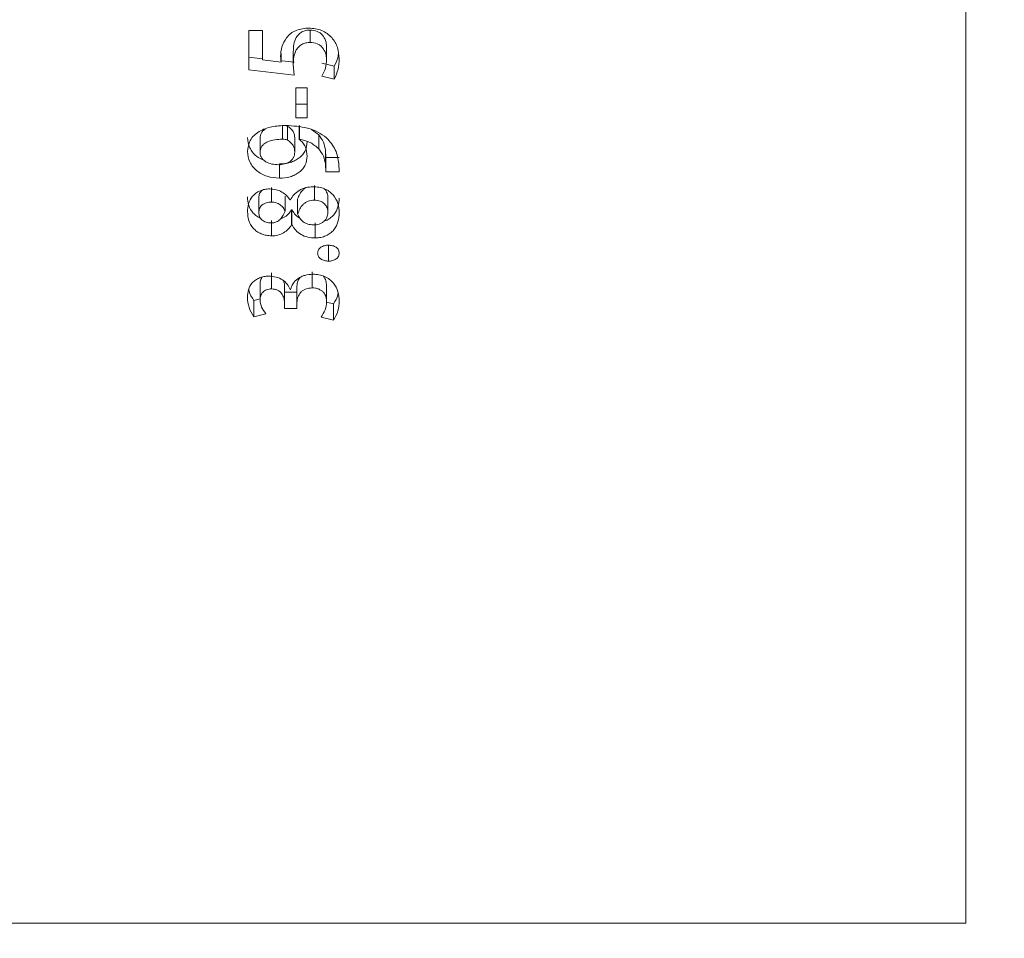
# Model space of a CAD drawing. Header units: millimetres. Extents: x 0 to 1118, y 0 to 864.
# Tile 39 of 78: x 618 to 638, y 418 to 436. Entities that reach past the tile are written whole.
import ezdxf

# ---------------------------------------------------------------- set-up
doc = ezdxf.new("R2010")
doc.units = ezdxf.units.MM
doc.styles.add('SLDTEXTSTYLE3', font='TXT', dxfattribs={"width": 0.605})
doc.dimstyles.new('SLDDIMSTYLE0', dxfattribs={"dimtxt": 3.175, "dimasz": 3.302, "dimexe": 0, "dimexo": 0.0625, "dimgap": 0.79375, "dimtad": 0, "dimtih": 1, "dimtoh": 1, "dimdec": 1, "dimlfac": 2, "dimrnd": 1e-09, "dimzin": 4, "dimdsep": 46, "dimtxsty": 'SLDTEXTSTYLE3', "dimsah": 1, "dimcen": 0.09, "dimadec": 0, "dimazin": 1, "dimtfac": 1, "dimtofl": 0, "dimtmove": 0, "dimatfit": 3, "dimfxl": 1, "dimfrac": 2, "dimtolj": 1, "dimtzin": 12, "dimarcsym": 0})
doc.dimstyles.new('SLDDIMSTYLE1', dxfattribs={"dimtxt": 3.175, "dimasz": 3.302, "dimexe": 0, "dimexo": 0.0625, "dimgap": 0.79375, "dimtad": 0, "dimtih": 1, "dimtoh": 1, "dimdec": 1, "dimlfac": 2, "dimrnd": 1e-09, "dimzin": 12, "dimdsep": 46, "dimtxsty": 'SLDTEXTSTYLE3', "dimsah": 1, "dimcen": 0.09, "dimadec": 0, "dimazin": 3, "dimtfac": 1, "dimtofl": 0, "dimtmove": 0, "dimatfit": 3, "dimfxl": 1, "dimfrac": 2, "dimtolj": 1, "dimtzin": 12, "dimarcsym": 0})

# ---------------------------------------------------------------- blocks, each defined once
blk = doc.blocks.new('_D_18')
at = {"color": 7, "linetype": 'Continuous', "lineweight": 0}
for p, q in [((638.429, 487.32), (651.129, 487.32)), ((649.529, 487.32), (649.529, 455.12)), ((649.529, 417.82), (649.529, 450.019)), ((638.429, 417.82), (651.129, 417.82))]:
    blk.add_line(p, q, dxfattribs=at)
for points in [[(649.529, 487.32), (649.021, 484.018), (650.037, 484.018)], [(649.529, 417.82), (650.037, 421.122), (649.021, 421.122)]]:
    blk.add_solid(points, dxfattribs=at)
at = {"color": 7, "linetype": 'Continuous', "lineweight": 0, "char_height": 3.175, "attachment_point": 1, "style": 'SLDTEXTSTYLE3'}
for s, insert in [('%%c', (641.758, 454.112)), ('139.0', (646.387, 454.121))]:
    blk.add_mtext(s, dxfattribs=dict(at, insert=insert))
blk = doc.blocks.new('_D_19')
at = {"color": 7, "linetype": 'Continuous', "lineweight": 0}
for p, q in [((415.829, 434.095), (415.829, 383.071)), ((636.829, 416.22), (636.829, 383.071)), ((415.829, 384.671), (520.872, 384.671)), ((636.829, 384.671), (531.787, 384.671))]:
    blk.add_line(p, q, dxfattribs=at)
for points in [[(415.829, 384.671), (419.131, 384.163), (419.131, 385.179)], [(636.829, 384.671), (633.527, 385.179), (633.527, 384.163)]]:
    blk.add_solid(points, dxfattribs=at)
at = {"color": 7, "linetype": 'Continuous', "lineweight": 0, "insert": (520.872, 386.327), "char_height": 3.175, "attachment_point": 1, "style": 'SLDTEXTSTYLE3'}
blk.add_mtext('442.0', dxfattribs=at)
blk = doc.blocks.new('_D_20')
at = {"color": 7, "linetype": 'Continuous', "lineweight": 0}
for p, q in [((502.754, 418.47), (502.754, 398.503)), ((636.829, 416.22), (636.829, 398.503)), ((502.754, 400.103), (564.335, 400.103)), ((636.829, 400.103), (575.249, 400.103))]:
    blk.add_line(p, q, dxfattribs=at)
for points in [[(502.754, 400.103), (506.056, 399.595), (506.056, 400.611)], [(636.829, 400.103), (633.527, 400.611), (633.527, 399.595)]]:
    blk.add_solid(points, dxfattribs=at)
at = {"color": 7, "linetype": 'Continuous', "lineweight": 0, "insert": (564.335, 401.759), "char_height": 3.175, "attachment_point": 1, "style": 'SLDTEXTSTYLE3'}
blk.add_mtext('268.2', dxfattribs=at)

msp = doc.modelspace()

# ---------------------------------------------------------------- linework, layer by layer
at = {"color": 7, "linetype": 'Continuous', "lineweight": 15}
for p, q in [((636.8295, 487.3195), (636.8295, 417.8195)), ((622.8284, 435.6013), (622.5521, 435.6013)), ((622.5521, 435.6013), (622.5521, 434.8159)), ((622.8284, 435.6013), (622.8284, 435.0192)), ((623.7755, 435.6115), (623.7755, 435.3639)), ((623.1954, 435.1464), (623.1954, 434.9744)), ((623.4384, 435.1787), (623.4384, 434.9248)), ((624.1023, 435.2813), (624.1023, 435.0289)), ((622.5521, 435.0714), (622.8284, 435.0408)), ((623.1954, 434.9744), (622.8284, 435.0192)), ((623.2184, 434.9976), (623.4548, 434.9715)), ((623.4548, 434.7145), (623.4384, 434.9248)), ((624.009, 434.9483), (624.255, 434.8903)), ((622.5521, 434.8159), (623.4548, 434.7145)), ((624.255, 434.8903), (624.255, 434.6322)), ((624.009, 434.691), (624.255, 434.6322)), ((623.4924, 434.4617), (623.4924, 433.8649)), ((623.7179, 434.4617), (623.4924, 434.4617)), ((623.7179, 434.4617), (623.7179, 433.8649)), ((623.4924, 434.134), (623.7179, 434.134)), ((623.4924, 433.8649), (623.7179, 433.8649)), ((623.2251, 433.4365), (623.2251, 433.7118)), ((623.3212, 433.4203), (623.3212, 433.6958)), ((623.5567, 433.7073), (623.5567, 433.4319)), ((623.5595, 433.7118), (623.5595, 433.4365)), ((623.7984, 433.6285), (623.9463, 433.5211)), ((622.7768, 433.1755), (622.7768, 433.4546)), ((623.4686, 433.1758), (623.4686, 433.4548)), ((623.5567, 433.4319), (623.5595, 433.4365)), ((623.9463, 433.5211), (623.9463, 433.243)), ((624.0789, 433.2197), (624.0845, 433.0711)), ((624.0845, 433.0711), (624.351, 433.071)), ((624.0875, 432.8301), (624.0875, 433.1142)), ((623.1624, 432.9451), (623.1624, 432.6587)), ((624.0789, 432.9372), (624.0845, 432.7864)), ((624.0845, 432.7864), (624.351, 432.7863)), ((624.351, 432.7863), (624.3454, 432.951)), ((623.0051, 432.1844), (623.0051, 432.4777)), ((623.8609, 432.2236), (623.8609, 432.5164)), ((622.7522, 431.9771), (622.7522, 432.2734)), ((623.2748, 432.0037), (623.2748, 432.2996)), ((623.382, 432.2259), (623.374, 432.2257)), ((623.525, 431.9477), (623.525, 432.2445)), ((624.1278, 431.977), (624.1278, 432.2733)), ((623.4042, 432.029), (623.4125, 432.0287)), ((623.4042, 432.029), (623.4042, 431.7291)), ((623.4125, 432.0287), (623.4125, 431.7288)), ((623.0079, 431.8141), (623.0079, 431.5112)), ((623.4042, 431.7291), (623.4125, 431.7288)), ((623.8772, 431.7725), (623.8772, 431.4688)), ((624.1389, 431.3177), (624.1389, 431.0074)), ((623.0071, 430.7721), (623.0071, 430.4539)), ((623.8156, 430.7921), (623.8156, 430.4741)), ((622.7776, 430.5561), (622.7776, 430.2347)), ((623.2652, 430.5043), (623.2652, 430.1822)), ((623.2652, 430.5043), (623.2656, 430.3905)), ((623.3836, 430.4423), (623.3782, 430.4423)), ((623.5127, 430.5082), (623.5127, 430.1862)), ((624.1023, 430.5199), (624.1023, 430.198)), ((622.6545, 430.2242), (622.7776, 430.2536)), ((622.6545, 430.2242), (622.6545, 429.898)), ((623.2656, 430.3905), (623.5127, 430.3905)), ((623.2656, 430.3905), (623.2656, 430.0667)), ((623.2652, 430.1822), (623.2656, 430.0667)), ((623.2656, 430.0667), (623.5127, 430.0667)), ((623.5127, 430.1862), (623.5127, 430.0667)), ((624.1008, 430.1895), (624.2381, 430.1574)), ((624.2381, 430.1574), (624.2381, 429.8302)), ((622.6545, 429.898), (622.8939, 429.9561)), ((623.9919, 429.8886), (624.2381, 429.8302)), ((614.9295, 417.8195), (636.8295, 417.8195))]:
    msp.add_line(p, q, dxfattribs=at)
at = {"color": 9, "linetype": 'Continuous', "lineweight": 0}
msp.add_line((624.0789, 433.2197), (624.0789, 432.9372), dxfattribs=at)
at = {"color": 7, "linetype": 'Continuous', "lineweight": 15}
for points, knots in [([(623.7509, 435.6489), (623.7291, 435.6483), (623.6855, 435.6471), (623.599, 435.637), (623.4945, 435.6079), (623.3814, 435.5469), (623.3275, 435.4868), (623.3006, 435.4568)], [0, 0, 0, 0, 0.1252789, 0.2505045, 0.5004439, 0.7502983, 1, 1, 1, 1]), ([(623.4384, 435.1787), (623.4405, 435.2274), (623.4449, 435.3246), (623.481, 435.4455), (623.5441, 435.5281), (623.6092, 435.5772), (623.6894, 435.6077), (623.7468, 435.6102), (623.7755, 435.6115)], [0, 0, 0, 0, 0.2492062, 0.4980093, 0.6228924, 0.7481532, 0.8738246, 1, 1, 1, 1]), ([(624.3533, 435.0385), (624.3472, 435.1133), (624.335, 435.2627), (624.2374, 435.437), (624.1152, 435.5442), (624.0049, 435.6052), (623.8807, 435.6421), (623.7942, 435.6467), (623.7509, 435.6489)], [0, 0, 0, 0, 0.2501591, 0.4993331, 0.6245019, 0.7496217, 0.8747714, 1, 1, 1, 1]), ([(623.7755, 435.6115), (623.8229, 435.6066), (623.8939, 435.5993), (623.9745, 435.5547), (624.0373, 435.4944), (624.0915, 435.402), (624.0987, 435.3215), (624.1023, 435.2813)], [0, 0, 0, 0, 0.2513183, 0.3773705, 0.5023348, 0.751335, 1, 1, 1, 1]), ([(623.3006, 435.4568), (623.2661, 435.3985), (623.1969, 435.2817), (623.1906, 435.1512), (623.1874, 435.0859)], [0, 0, 0, 0, 0.4992565, 1, 1, 1, 1]), ([(623.4384, 434.9248), (623.4405, 434.9742), (623.4449, 435.0728), (623.4809, 435.1953), (623.544, 435.2793), (623.6091, 435.3291), (623.6893, 435.3601), (623.7468, 435.3626), (623.7755, 435.3639)], [0, 0, 0, 0, 0.2504951, 0.500311, 0.6252893, 0.7501685, 0.8749646, 1, 1, 1, 1]), ([(623.7755, 435.3639), (623.8229, 435.3589), (623.8941, 435.3515), (623.9746, 435.3062), (624.0374, 435.245), (624.0916, 435.1512), (624.0987, 435.0697), (624.1023, 435.0289)], [0, 0, 0, 0, 0.24945681, 0.37501354, 0.49994071, 0.74981569, 1, 1, 1, 1]), ([(624.255, 434.8903), (624.2869, 434.954), (624.3279, 435.0356), (624.3352, 435.1239), (624.3368, 435.1433)], [0, 0, 0, 0, 0.77991424, 1, 1, 1, 1]), ([(623.1874, 435.0859), (623.1876, 435.0672), (623.188, 435.0299), (623.1929, 434.9929), (623.1954, 434.9744)], [0, 0, 0, 0, 0.5000075, 1, 1, 1, 1]), ([(624.1023, 435.0289), (624.0979, 434.9702), (624.089, 434.8527), (624.0357, 434.7449), (624.009, 434.691)], [0, 0, 0, 0, 0.5001009, 1, 1, 1, 1]), ([(624.255, 434.6322), (624.2845, 434.6973), (624.3435, 434.8276), (624.35, 434.9682), (624.3533, 435.0385)], [0, 0, 0, 0, 0.4996293, 1, 1, 1, 1]), ([(623.2855, 433.7105), (623.1931, 433.7062), (623.0086, 433.6975), (622.7916, 433.6173), (622.6526, 433.5149), (622.5513, 433.3828), (622.5367, 433.2668), (622.527, 433.1896)], [0, 0, 0, 0, 0.2504589, 0.5001704, 0.6254225, 0.7506039, 1, 1, 1, 1]), ([(622.777, 433.4546), (622.7789, 433.4757), (622.7827, 433.5178), (622.8118, 433.5759), (622.847, 433.6161), (622.8747, 433.6309), (622.8818, 433.6347)], [0, 0, 0, 0, 0.3034937, 0.6071585, 0.8990312, 1, 1, 1, 1]), ([(623.2251, 433.7118), (623.2418, 433.7115), (623.2749, 433.7108), (623.3058, 433.7008), (623.3212, 433.6958)], [0, 0, 0, 0, 0.5014055, 1, 1, 1, 1]), ([(624.1011, 433.465), (624.045, 433.5058), (623.9328, 433.5872), (623.6576, 433.6895), (623.4343, 433.7021), (623.2855, 433.7105)], [0, 0, 0, 0, 0.2500811, 0.5004363, 1, 1, 1, 1]), ([(623.3212, 433.6958), (623.344, 433.6815), (623.3896, 433.653), (623.4369, 433.5927), (623.4587, 433.5364), (623.4669, 433.4899), (623.468, 433.4665), (623.4686, 433.4548)], [0, 0, 0, 0, 0.2508703, 0.5009675, 0.750311, 0.875147, 1, 1, 1, 1]), ([(622.527, 433.4685), (622.5354, 433.3995), (622.5479, 433.2958), (622.6255, 433.1738), (622.7144, 433.0801), (622.8038, 433.0399), (622.8563, 433.0163)], [0, 0, 0, 0, 0.36710829, 0.55197674, 0.7366213, 1, 1, 1, 1]), ([(622.777, 433.1755), (622.779, 433.1969), (622.7829, 433.2395), (622.8112, 433.2991), (622.8599, 433.3499), (622.9461, 433.3975), (623.071, 433.4323), (623.1737, 433.4351), (623.2251, 433.4365)], [0, 0, 0, 0, 0.1251218, 0.2500935, 0.3697687, 0.4999157, 0.7497358, 1, 1, 1, 1]), ([(623.1624, 432.9451), (623.2347, 432.9502), (623.3431, 432.9578), (623.4744, 433.0084), (623.5604, 433.062), (623.6303, 433.1293), (623.6985, 433.2337), (623.709, 433.3225), (623.716, 433.3815)], [0, 0, 0, 0, 0.2514622, 0.377396, 0.5025839, 0.6273398, 0.7521956, 1, 1, 1, 1]), ([(623.2251, 433.4365), (623.2418, 433.4362), (623.2749, 433.4355), (623.3058, 433.4254), (623.3212, 433.4203)], [0, 0, 0, 0, 0.50108131, 1, 1, 1, 1]), ([(623.3212, 433.4203), (623.3441, 433.4058), (623.3897, 433.3767), (623.437, 433.3156), (623.4587, 433.2585), (623.4669, 433.2114), (623.468, 433.1876), (623.4686, 433.1758)], [0, 0, 0, 0, 0.2496731, 0.499558, 0.7494508, 0.8747007, 1, 1, 1, 1]), ([(623.716, 433.1014), (623.7097, 433.1625), (623.7004, 433.2543), (623.6343, 433.366), (623.5826, 433.4099), (623.5567, 433.4319)], [0, 0, 0, 0, 0.49946389, 0.74978301, 1, 1, 1, 1]), ([(623.5595, 433.4365), (623.6349, 433.4192), (623.7854, 433.3845), (623.8927, 433.2901), (623.9463, 433.243)], [0, 0, 0, 0, 0.5006172, 1, 1, 1, 1]), ([(623.9463, 433.5211), (623.9814, 433.4747), (624.0517, 433.3818), (624.0699, 433.2737), (624.0789, 433.2197)], [0, 0, 0, 0, 0.50026371, 1, 1, 1, 1]), ([(624.3454, 432.951), (624.331, 433.045), (624.3023, 433.2329), (624.1681, 433.3877), (624.1011, 433.465)], [0, 0, 0, 0, 0.5006373, 1, 1, 1, 1]), ([(622.527, 433.1896), (622.5354, 433.1198), (622.548, 433.0149), (622.625, 432.8902), (622.7048, 432.8092), (622.8031, 432.744), (622.9516, 432.6769), (623.0781, 432.666), (623.1624, 432.6587)], [0, 0, 0, 0, 0.2497377, 0.3752029, 0.5001336, 0.6253699, 0.7505643, 1, 1, 1, 1]), ([(623.1433, 432.9277), (623.0992, 432.9303), (623.0111, 432.9354), (622.9085, 432.9747), (622.8427, 433.0235), (622.8051, 433.0691), (622.7861, 433.1123), (622.7786, 433.1484), (622.7774, 433.1666), (622.7768, 433.1758)], [0, 0, 0, 0, 0.2501125, 0.4994983, 0.624673, 0.7497036, 0.8746658, 0.9373252, 1, 1, 1, 1]), ([(623.4686, 433.1758), (623.4645, 433.1413), (623.4585, 433.0896), (623.418, 433.0289), (623.361, 432.979), (623.286, 432.9462), (623.2054, 432.9305), (623.164, 432.9286), (623.1433, 432.9277)], [0, 0, 0, 0, 0.2495797, 0.3748867, 0.4998641, 0.7492683, 0.8745721, 1, 1, 1, 1]), ([(623.9463, 433.243), (623.9814, 433.1959), (624.0518, 433.1014), (624.0699, 432.992), (624.0789, 432.9372)], [0, 0, 0, 0, 0.4996159, 1, 1, 1, 1]), ([(623.1624, 432.6587), (623.2347, 432.6638), (623.3433, 432.6715), (623.4745, 432.7229), (623.5605, 432.7773), (623.6304, 432.8457), (623.6985, 432.9516), (623.709, 433.0415), (623.716, 433.1014)], [0, 0, 0, 0, 0.2497913, 0.3751932, 0.5001415, 0.6250909, 0.7504656, 1, 1, 1, 1]), ([(622.9694, 432.4464), (622.936, 432.4447), (622.8691, 432.4414), (622.7753, 432.4094), (622.6938, 432.3615), (622.6024, 432.2815), (622.5396, 432.1516), (622.531, 432.0444), (622.5266, 431.9906)], [0, 0, 0, 0, 0.1250822, 0.2501085, 0.3752623, 0.5003714, 0.7496615, 1, 1, 1, 1]), ([(622.7522, 432.2734), (622.7552, 432.3003), (622.7597, 432.3411), (622.7861, 432.391), (622.8082, 432.4108), (622.8186, 432.4202)], [0, 0, 0, 0, 0.5038054, 0.7650517, 1, 1, 1, 1]), ([(623.374, 432.2257), (623.3523, 432.2558), (623.3091, 432.316), (623.2147, 432.3887), (623.0979, 432.437), (623.0122, 432.4433), (622.9694, 432.4464)], [0, 0, 0, 0, 0.2504564, 0.5003457, 0.750254, 1, 1, 1, 1]), ([(623.8331, 432.4898), (623.7836, 432.4864), (623.6848, 432.4797), (623.5513, 432.4218), (623.4461, 432.3345), (623.4034, 432.2621), (623.382, 432.2259)], [0, 0, 0, 0, 0.2500554, 0.4996342, 0.7497307, 1, 1, 1, 1]), ([(623.525, 432.2445), (623.5374, 432.2776), (623.5622, 432.3439), (623.6194, 432.4176), (623.6642, 432.4602), (623.6855, 432.4705), (623.6882, 432.4718)], [0, 0, 0, 0, 0.3872992, 0.774863, 0.9714895, 1, 1, 1, 1]), ([(624.3533, 431.9681), (624.3488, 432.0307), (624.3397, 432.1556), (624.2601, 432.3042), (624.1572, 432.3994), (624.0595, 432.4522), (623.9494, 432.4838), (623.8719, 432.4878), (623.8331, 432.4898)], [0, 0, 0, 0, 0.2502229, 0.4995897, 0.6273968, 0.7497124, 0.8747965, 1, 1, 1, 1]), ([(624.0488, 432.451), (624.0526, 432.4482), (624.0835, 432.4247), (624.109, 432.3771), (624.1252, 432.3185), (624.1269, 432.2884), (624.1278, 432.2733)], [0, 0, 0, 0, 0.06494571, 0.53168525, 0.76554602, 1, 1, 1, 1]), ([(622.5266, 432.2867), (622.5314, 432.2298), (622.5409, 432.1161), (622.6181, 431.9849), (622.7064, 431.9017), (622.7615, 431.8744), (622.7857, 431.8624)], [0, 0, 0, 0, 0.342703, 0.6853276, 0.8619871, 1, 1, 1, 1]), ([(622.7522, 431.9771), (622.7551, 432.0044), (622.7594, 432.0459), (622.7867, 432.0966), (622.8295, 432.1394), (622.889, 432.1678), (622.9542, 432.1831), (622.9882, 432.1839), (623.0051, 432.1844)], [0, 0, 0, 0, 0.2499405, 0.3792762, 0.5001508, 0.7495089, 0.8746862, 1, 1, 1, 1]), ([(623.0051, 432.1844), (623.0366, 432.1817), (623.0993, 432.1763), (623.1803, 432.1338), (623.2416, 432.075), (623.2637, 432.0275), (623.2748, 432.0037)], [0, 0, 0, 0, 0.2499149, 0.4994156, 0.7496266, 1, 1, 1, 1]), ([(623.525, 431.9477), (623.5528, 432.0151), (623.5877, 432.0995), (623.6781, 432.1757), (623.752, 432.2141), (623.8173, 432.2198), (623.8609, 432.2236)], [0, 0, 0, 0, 0.4993419, 0.6261856, 0.7502722, 1, 1, 1, 1]), ([(623.8609, 432.2236), (623.8989, 432.2201), (623.9558, 432.2149), (624.0208, 432.182), (624.0749, 432.139), (624.1095, 432.0826), (624.1251, 432.0228), (624.1269, 431.9923), (624.1278, 431.977)], [0, 0, 0, 0, 0.24926925, 0.37333408, 0.49969367, 0.74908321, 0.87434778, 1, 1, 1, 1]), ([(624.0526, 431.8041), (624.0644, 431.8075), (624.1104, 431.821), (624.1774, 431.8652), (624.2741, 431.9513), (624.3396, 432.0909), (624.3487, 432.2066), (624.3533, 432.2645)], [0, 0, 0, 0, 0.0545869, 0.2132313, 0.3714283, 0.6853818, 1, 1, 1, 1]), ([(622.5266, 431.9906), (622.5314, 431.933), (622.541, 431.818), (622.6174, 431.6839), (622.7113, 431.5973), (622.7999, 431.5479), (622.9008, 431.5179), (622.9722, 431.5134), (623.0079, 431.5112)], [0, 0, 0, 0, 0.2501208, 0.499604, 0.6277743, 0.7497952, 0.8748301, 1, 1, 1, 1]), ([(622.994, 431.7685), (622.9606, 431.7712), (622.9104, 431.7752), (622.8519, 431.8016), (622.8143, 431.8275), (622.7848, 431.8601), (622.7585, 431.9096), (622.7547, 431.9503), (622.7522, 431.9771)], [0, 0, 0, 0, 0.24930895, 0.37486255, 0.49971621, 0.62142398, 0.7499366, 1, 1, 1, 1]), ([(623.2748, 432.0037), (623.2509, 431.9473), (623.2209, 431.8764), (623.1459, 431.8117), (623.1003, 431.787), (623.0488, 431.7716), (623.0123, 431.7696), (622.994, 431.7685)], [0, 0, 0, 0, 0.4987976, 0.6278265, 0.7493606, 0.8745728, 1, 1, 1, 1]), ([(623.1855, 431.8503), (623.2063, 431.8577), (623.2656, 431.8787), (623.342, 431.9417), (623.3835, 431.9999), (623.4042, 432.029)], [0, 0, 0, 0, 0.21228584, 0.60650512, 1, 1, 1, 1]), ([(623.4125, 432.0287), (623.4347, 431.9926), (623.4759, 431.9257), (623.5455, 431.8765), (623.5776, 431.8539)], [0, 0, 0, 0, 0.5394414, 1, 1, 1, 1]), ([(624.1278, 431.977), (624.1242, 431.9452), (624.1189, 431.8971), (624.0869, 431.8385), (624.0515, 431.8), (624.0069, 431.7687), (623.9551, 431.7453), (623.898, 431.7311), (623.8585, 431.7302), (623.8387, 431.7298)], [0, 0, 0, 0, 0.2497082, 0.3771431, 0.4997825, 0.625655, 0.7498941, 0.8748545, 1, 1, 1, 1]), ([(623.8387, 431.7298), (623.8013, 431.7328), (623.7265, 431.7389), (623.6303, 431.7901), (623.5743, 431.8507), (623.5421, 431.9048), (623.5307, 431.9334), (623.525, 431.9477)], [0, 0, 0, 0, 0.2496291, 0.4991129, 0.7491086, 0.8745159, 1, 1, 1, 1]), ([(623.8772, 431.4688), (623.9139, 431.4707), (623.9872, 431.4744), (624.0899, 431.5092), (624.178, 431.5621), (624.274, 431.6511), (624.3397, 431.7919), (624.3488, 431.9093), (624.3533, 431.9681)], [0, 0, 0, 0, 0.125061, 0.2500768, 0.3751636, 0.5002966, 0.7496472, 1, 1, 1, 1]), ([(623.0079, 431.5112), (623.0292, 431.5118), (623.0716, 431.5131), (623.1542, 431.5296), (623.2499, 431.5682), (623.3425, 431.6399), (623.3837, 431.6994), (623.4042, 431.7291)], [0, 0, 0, 0, 0.1252272, 0.2503547, 0.5000182, 0.7498046, 1, 1, 1, 1]), ([(623.4125, 431.7288), (623.4232, 431.7106), (623.4447, 431.6741), (623.4998, 431.6067), (623.5878, 431.5336), (623.7258, 431.4776), (623.8267, 431.4718), (623.8772, 431.4688)], [0, 0, 0, 0, 0.1253643, 0.2506607, 0.5005061, 0.7500064, 1, 1, 1, 1]), ([(624.1389, 431.3253), (624.1251, 431.3247), (624.0975, 431.3237), (624.0571, 431.3161), (624.0188, 431.3035), (623.9854, 431.2838), (623.9577, 431.2595), (623.9311, 431.2208), (623.9271, 431.1881), (623.9244, 431.1663)], [0, 0, 0, 0, 0.1252941, 0.2504577, 0.376148, 0.5006748, 0.6257625, 0.7508383, 1, 1, 1, 1]), ([(624.3533, 431.1661), (624.3506, 431.1879), (624.3466, 431.2205), (624.3197, 431.2589), (624.292, 431.2833), (624.2584, 431.3028), (624.2078, 431.3206), (624.1664, 431.3234), (624.1389, 431.3253)], [0, 0, 0, 0, 0.2496546, 0.3725985, 0.49992, 0.6250795, 0.7503052, 1, 1, 1, 1]), ([(623.9244, 431.1663), (623.9253, 431.1555), (623.927, 431.1338), (623.9387, 431.1025), (623.9586, 431.074), (623.9862, 431.0497), (624.0196, 431.0304), (624.0699, 431.012), (624.1113, 431.0093), (624.1389, 431.0074)], [0, 0, 0, 0, 0.1252049, 0.250227, 0.3744539, 0.5002437, 0.6247728, 0.7503499, 1, 1, 1, 1]), ([(624.1389, 431.0074), (624.1526, 431.008), (624.18, 431.0091), (624.2203, 431.0168), (624.2579, 431.0304), (624.2914, 431.0499), (624.3191, 431.074), (624.3463, 431.112), (624.3505, 431.1444), (624.3533, 431.1661)], [0, 0, 0, 0, 0.1252638, 0.2503832, 0.3757221, 0.5005398, 0.6280273, 0.7505947, 1, 1, 1, 1]), ([(622.9503, 430.7073), (622.9342, 430.707), (622.902, 430.7064), (622.8385, 430.6977), (622.7621, 430.6761), (622.6829, 430.632), (622.5972, 430.5568), (622.5377, 430.4374), (622.5303, 430.3387), (622.5266, 430.2893)], [0, 0, 0, 0, 0.062664, 0.1253021, 0.2503157, 0.375344, 0.5004202, 0.7497134, 1, 1, 1, 1]), ([(622.7776, 430.5561), (622.7788, 430.5826), (622.7809, 430.6295), (622.8087, 430.6712), (622.8208, 430.6894)], [0, 0, 0, 0, 0.56427408, 1, 1, 1, 1]), ([(623.3782, 430.4423), (623.3604, 430.4778), (623.3249, 430.5489), (623.2299, 430.6389), (623.0985, 430.6982), (622.9997, 430.7043), (622.9503, 430.7073)], [0, 0, 0, 0, 0.250584, 0.5004073, 0.7500719, 1, 1, 1, 1]), ([(623.2379, 430.6207), (623.2427, 430.6124), (623.2554, 430.5899), (623.2634, 430.5502), (623.2646, 430.5196), (623.2652, 430.5043)], [0, 0, 0, 0, 0.2265023, 0.6132341, 1, 1, 1, 1]), ([(623.8291, 430.7465), (623.7751, 430.7424), (623.694, 430.7362), (623.5959, 430.6993), (623.5105, 430.6482), (623.425, 430.5636), (623.3974, 430.4827), (623.3836, 430.4423)], [0, 0, 0, 0, 0.2498399, 0.3747352, 0.5003081, 0.7500702, 1, 1, 1, 1]), ([(623.5127, 430.5082), (623.515, 430.5425), (623.5192, 430.6048), (623.5579, 430.6598), (623.5753, 430.6844)], [0, 0, 0, 0, 0.5507759, 1, 1, 1, 1]), ([(624.3533, 430.2104), (624.3488, 430.2727), (624.3398, 430.3971), (624.2664, 430.5477), (624.1635, 430.646), (624.0658, 430.7038), (623.9512, 430.7403), (623.8698, 430.7444), (623.8291, 430.7465)], [0, 0, 0, 0, 0.25030136, 0.49976711, 0.62489588, 0.74990527, 0.87491897, 1, 1, 1, 1]), ([(624.0342, 430.7092), (624.0353, 430.7083), (624.0654, 430.6836), (624.0924, 430.6162), (624.099, 430.552), (624.1023, 430.5199)], [0, 0, 0, 0, 0.0179436, 0.5083338, 1, 1, 1, 1]), ([(622.5519, 430.4443), (622.5533, 430.4328), (622.5633, 430.3543), (622.6125, 430.2841), (622.6545, 430.2242)], [0, 0, 0, 0, 0.14716852, 1, 1, 1, 1]), ([(622.7776, 430.2347), (622.7797, 430.2612), (622.7837, 430.3135), (622.8161, 430.377), (622.8634, 430.4158), (622.9066, 430.4382), (622.9555, 430.4521), (622.99, 430.4533), (623.0071, 430.4539)], [0, 0, 0, 0, 0.2516456, 0.4976908, 0.6256028, 0.7499635, 0.8752385, 1, 1, 1, 1]), ([(623.0071, 430.4539), (623.0274, 430.4524), (623.068, 430.4493), (623.1249, 430.4309), (623.1737, 430.4016), (623.2189, 430.3492), (623.2574, 430.2756), (623.2626, 430.2133), (623.2652, 430.1822)], [0, 0, 0, 0, 0.1251918, 0.2500834, 0.3749628, 0.499955, 0.7499853, 1, 1, 1, 1]), ([(623.5127, 430.1862), (623.5132, 430.2034), (623.5143, 430.2379), (623.5334, 430.3054), (623.5696, 430.3698), (623.6267, 430.4238), (623.7029, 430.4629), (623.7706, 430.4696), (623.8156, 430.4741)], [0, 0, 0, 0, 0.1254176, 0.2507437, 0.5007604, 0.6258161, 0.7509241, 1, 1, 1, 1]), ([(623.8156, 430.4741), (623.8374, 430.4735), (623.8804, 430.4723), (623.942, 430.4536), (623.9954, 430.4252), (624.0547, 430.3761), (624.094, 430.2966), (624.0995, 430.2309), (624.1023, 430.198)], [0, 0, 0, 0, 0.1256726, 0.2486371, 0.3787288, 0.5004538, 0.7496497, 1, 1, 1, 1]), ([(622.5266, 430.2893), (622.5312, 430.2205), (622.5403, 430.083), (622.6165, 429.9596), (622.6545, 429.898)], [0, 0, 0, 0, 0.5006559, 1, 1, 1, 1]), ([(622.8939, 429.9561), (622.861, 430), (622.7965, 430.0864), (622.7838, 430.1859), (622.7776, 430.2347)], [0, 0, 0, 0, 0.5091542, 1, 1, 1, 1]), ([(624.2381, 430.1574), (624.2764, 430.2161), (624.321, 430.2843), (624.3297, 430.3597), (624.3309, 430.3703)], [0, 0, 0, 0, 0.8593585, 1, 1, 1, 1]), ([(624.2381, 429.8302), (624.2727, 429.8905), (624.3421, 430.0112), (624.3496, 430.144), (624.3533, 430.2104)], [0, 0, 0, 0, 0.4994072, 1, 1, 1, 1]), ([(624.1023, 430.198), (624.0965, 430.1436), (624.0848, 430.0349), (624.0229, 429.9374), (623.9919, 429.8886)], [0, 0, 0, 0, 0.4999934, 1, 1, 1, 1])]:
    msp.add_open_spline(points, degree=3, knots=knots, dxfattribs=at)

# ---------------------------------------------------------------- dimensions: what is measured, and where the dimension line sits
at = {"color": 7, "linetype": 'Continuous', "lineweight": 0}
dim = msp.add_linear_dim(base=(649.5295, 417.8195), p1=(636.8295, 487.3195), p2=(636.8295, 417.8195), angle=90, text='%%c<>', dimstyle='SLDDIMSTYLE0', dxfattribs=at)
dim.commit()
dim.dimension.update_dxf_attribs({"geometry": '_D_18', "text_midpoint": (649.5295, 452.5695), "dimtype": 160})
for base, p2, dimstyle, picture, middle in [((415.8295, 384.6705), (415.8295, 435.6945), 'SLDDIMSTYLE0', '_D_19', (526.3295, 384.6705)), ((502.7538, 400.1025), (502.7538, 420.0695), 'SLDDIMSTYLE1', '_D_20', (569.7916, 400.1025))]:
    dim = msp.add_linear_dim(base=base, p1=(636.8295, 417.8195), p2=p2, dimstyle=dimstyle, dxfattribs=at)
    dim.commit()
    dim.dimension.update_dxf_attribs({"geometry": picture, "text_midpoint": middle, "dimtype": 160})

doc.saveas('drawing.dxf')
